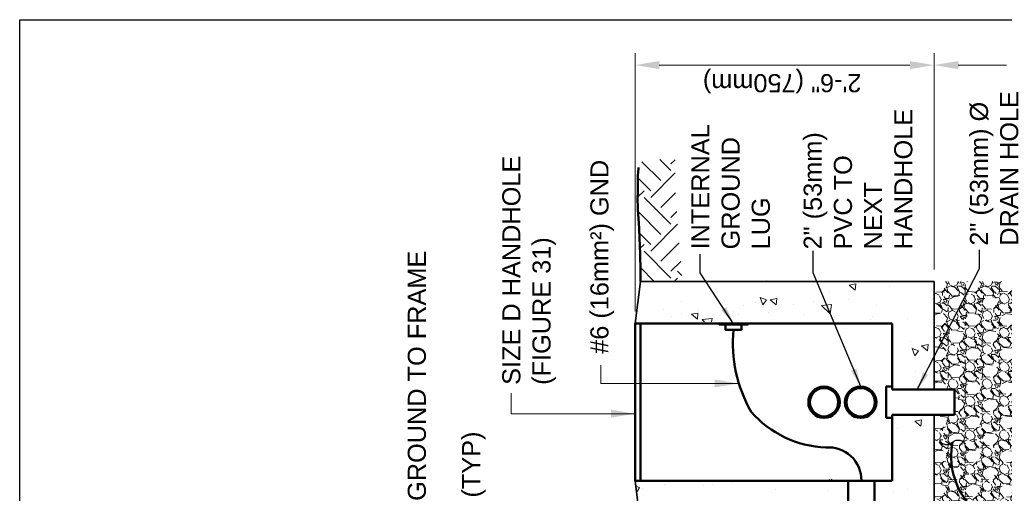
# Model space of a CAD drawing. Header units: inches. Extents: x 0 to 8.5, y 0 to 11.
# Tile 2 of 2: x 0 to 5.1, y 8.5 to 11. Entities that reach past the tile are written whole.
import ezdxf

# ---------------------------------------------------------------- set-up
doc = ezdxf.new("R2010")
doc.units = ezdxf.units.IN
doc.header["$LTSCALE"] = 0.5
doc.header["$MEASUREMENT"] = 0
doc.layers.get('0').update_dxf_attribs({"linetype": 'CONTINUOUS'})
for name, color, linetype, lineweight in [('C-GRAD-FNSH', 4, 'CONTINUOUS', 50), ('E-AFLD-JBOX', 23, 'CONTINUOUS', 50), ('E-GRND-EQUI', 83, 'CONTINUOUS', 50), ('E-POWR-CNDT', 83, 'CONTINUOUS', 50), ('G-ANNO-PATT', 8, 'CONTINUOUS', 18), ('S-SLAB-EDGE', 41, 'CONTINUOUS', 35)]:
    doc.layers.add(name, color=color, linetype=linetype, lineweight=lineweight)
for name, color, linetype in [('G-ANNO-DIMS', 7, 'CONTINUOUS'), ('G-ANNO-TEXT', 7, 'CONTINUOUS'), ('G-ANNO-TTLB', 7, 'CONTINUOUS')]:
    doc.layers.add(name, color=color, linetype=linetype)
doc.styles.add('01-E-BLDG-1_1', font='arial.ttf', dxfattribs={"height": 0.09375})
doc.styles.add('TEXTM', font='simplex.shx')
doc.dimstyles.new('01-E-BLDG-1_1', dxfattribs={"dimtxt": 0.09375, "dimasz": 0.125, "dimexe": 0.0625, "dimexo": 0.0625, "dimgap": 0.0625, "dimtad": 1, "dimdec": 4, "dimzin": 3, "dimdsep": 46, "dimlunit": 4, "dimtxsty": '01-E-BLDG-1_1', "dimcen": 0.0625, "dimclrd": 1, "dimclre": 1, "dimclrt": 256, "dimazin": 0, "dimtfac": 1, "dimtdec": 4, "dimtmove": 1, "dimatfit": 3, "dimfxl": 1, "dimfrac": 2, "dimtolj": 1, "dimtzin": 3, "dimlwd": 0, "dimlwe": 0, "dimarcsym": 0})
doc.dimstyles.new('STANDARD_1_3', dxfattribs={"dimtxt": 0.125, "dimasz": 0.125, "dimexe": 0.0625, "dimexo": 0.0625, "dimgap": 0.0625, "dimtad": 1, "dimdec": 4, "dimzin": 0, "dimdsep": 46, "dimlunit": 4, "dimtxsty": 'TEXTM', "dimcen": 0.09, "dimclrt": 2, "dimadec": 0, "dimazin": 0, "dimtfac": 1, "dimtdec": 4, "dimtmove": 2, "dimatfit": 3, "dimfxl": 1, "dimtolj": 1, "dimtzin": 0, "dimarcsym": 0})

# ---------------------------------------------------------------- blocks, each defined once
blk = doc.blocks.new('G-TSQIG')
at = {"color": 0, "linetype": 'ByBlock', "lineweight": -2}
blk.add_spline([(0.01176639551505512, 0.08928388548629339), (-0.00353112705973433, 0.07505504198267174), (-0.01472633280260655, 0.04807198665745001), (-0.009031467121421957, 0.01314670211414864), (1.040834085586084e-17, -4.163336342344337e-17), (0.0111812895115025, -0.01793791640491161), (0.01520965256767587, -0.03591967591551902), (0.01206956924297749, -0.05899908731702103), (0.004227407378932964, -0.07410718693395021), (-0.01176639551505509, -0.08928388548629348)], degree=3, dxfattribs=at)

msp = doc.modelspace()

# ---------------------------------------------------------------- hatches: boundary and pattern name
at = {"layer": 'G-ANNO-PATT', "linetype": 'Continuous'}
h = msp.add_hatch(dxfattribs=at)
h.set_pattern_fill('EARTH', color=256, scale=0.786499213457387, angle=135, style=0)
h.set_pattern_definition([(135, (20.61121942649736, -11.74871483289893), (-0.2780694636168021, 7.880377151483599e-16), [0.1966248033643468, -0.1966248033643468]), (135, (20.55908140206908, -11.80085285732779), (-0.2780694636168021, 7.880377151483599e-16), [0.1966248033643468, -0.1966248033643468]), (135, (20.5069433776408, -11.85299088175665), (-0.2780694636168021, 7.880377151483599e-16), [0.1966248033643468, -0.1966248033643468]), (224.9999999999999, (20.47218469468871, -11.85299088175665), (-8.09867453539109e-16, -0.2780694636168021), [0.1966248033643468, -0.1966248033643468]), (224.9999999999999, (20.42004667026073, -11.80085285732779), (-8.09867453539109e-16, -0.2780694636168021), [0.1966248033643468, -0.1966248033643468]), (224.9999999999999, (20.36790864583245, -11.74871483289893), (-8.09867453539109e-16, -0.2780694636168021), [0.1966248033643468, -0.1966248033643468])])
h.paths.add_polyline_path([(3.229638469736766, 10.27879132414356), (3.203149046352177, 10.232401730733), (3.199803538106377, 10.158133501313), (3.198816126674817, 10.06116425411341), (3.200788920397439, 10.01029757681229), (3.204793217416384, 9.946286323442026), (3.208460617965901, 9.877946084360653), (3.210322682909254, 9.828245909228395), (3.212914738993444, 9.734987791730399), (3.213397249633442, 9.644526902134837), (3.281561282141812, 9.644526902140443), (3.430465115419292, 9.644526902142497), (3.393610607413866, 10.11295004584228), (3.394400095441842, 10.27493656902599)])
at = {"layer": 'G-ANNO-PATT'}
h = msp.add_hatch(dxfattribs=at)
h.set_pattern_fill('GRAVEL', color=256, scale=0.125, angle=135)
h.set_pattern_definition([(3.012787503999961, (7.59529401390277, -8.499961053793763), (1.502601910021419, 0.08838834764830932), [0.01681699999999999, -1.664886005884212]), (319.969740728, (7.612087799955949, -8.49907717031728), (-1.149048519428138, 0.9722718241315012), [0.0288585, -2.85699059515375]), (267.5104470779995, (7.634184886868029, -8.517638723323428), (0.08838834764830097, 1.856155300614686), [0.02034849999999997, -2.014504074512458]), (42.27368900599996, (7.690753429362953, -8.530013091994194), (-1.856155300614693, -1.679378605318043), [0.0262797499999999, -2.601694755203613]), (67.83365417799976, (7.710198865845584, -8.51233542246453), (-0.6187184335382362, -1.502601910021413), [0.02576937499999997, -2.551171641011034]), (132.273689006, (7.719921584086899, -8.488470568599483), (1.679378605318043, -1.856155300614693), [0.02627974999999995, -2.601694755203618]), (172.6942404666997, (7.702243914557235, -8.469025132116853), (2.032931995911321, -0.2651650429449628), [0.034753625, -3.4406060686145]), (207.2553283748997, (7.66777245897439, -8.464605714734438), (-2.563262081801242, -1.325825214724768), [0.03281099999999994, -3.248290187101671]), (256.4295656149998, (7.638604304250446, -8.47963173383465), (-0.4419417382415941, -1.856155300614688), [0.02636874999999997, -2.610509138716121]), (310.2363583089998, (7.632417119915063, -8.505264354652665), (-0.8838834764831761, 1.060660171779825), [0.030104, -1.475095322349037]), (357.3974377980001, (7.651862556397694, -8.528245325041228), (2.032931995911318, -0.08838834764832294), [0.038931, -3.854171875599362]), (273.8140748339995, (7.604132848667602, -8.441624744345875), (0.08838834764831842, -1.149048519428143), [0.01328762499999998, -1.315480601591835]), (306.4692343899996, (7.605016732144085, -8.45488299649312), (-0.9722718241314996, 1.325825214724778), [0.02527962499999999, -2.502688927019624]), (360, (7.620042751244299, -8.475212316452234), (0.08838834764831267, 0.08838834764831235), [0.017677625, -0.1590990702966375]), (338.198590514, (7.615623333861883, -8.492006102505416), (-0.618718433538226, 0.2651650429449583), [0.00951975, -0.9424518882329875]), (66.801409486, (7.624462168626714, -8.495541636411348), (-0.1767766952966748, -0.3535533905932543), [0.013462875, -0.6596827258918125]), (165.9637565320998, (7.629765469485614, -8.483167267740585), (-0.4419417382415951, 0.0883883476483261), [0.02186612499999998, -0.7070028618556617]), (296.5650511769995, (7.608552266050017, -8.477863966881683), (-0.08838834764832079, 0.2651650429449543), [0.01581137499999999, -0.3794733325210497]), (151.3895403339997, (7.67572741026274, -8.546806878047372), (-1.149048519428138, 0.6187184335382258), [0.02214999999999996, -2.19285564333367]), (205.3461759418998, (7.656281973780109, -8.536200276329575), (1.325825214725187, 0.6187184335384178), [0.01858262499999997, -1.839675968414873]), (68.19859051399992, (7.590874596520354, -8.495541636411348), (-0.2651650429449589, -0.6187184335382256), [0.019039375, -0.9329322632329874]), (118.610459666, (7.597945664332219, -8.477863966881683), (0.6187184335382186, -1.149048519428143), [0.02214999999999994, -2.192855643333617]), (114.4439547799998, (7.730528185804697, -8.492006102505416), (0.2651650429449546, -0.6187184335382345), [0.02135999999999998, -1.046640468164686]), (69.77514056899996, (7.721689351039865, -8.472560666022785), (-0.5303300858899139, -1.414213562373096), [0.01789725, -1.7718303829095]), (201.8014094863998, (7.678379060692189, -8.406269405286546), (-0.6187184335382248, -0.2651650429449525), [0.01903937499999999, -0.9329322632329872]), (152.3540246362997, (7.660701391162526, -8.413340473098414), (1.502601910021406, -0.7954951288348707), [0.02095387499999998, -2.074427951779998]), (204.4439547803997, (7.721689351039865, -8.449579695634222), (0.6187184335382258, 0.2651650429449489), [0.01067999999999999, -1.057320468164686]), (236.3099324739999, (7.683682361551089, -8.411572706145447), (-0.2651650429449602, -0.4419417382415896), [0.006373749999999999, -0.6310036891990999]), (300.9637565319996, (7.680146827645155, -8.416876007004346), (-0.1767766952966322, 0.3535533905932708), [0.02576937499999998, -0.4896188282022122]), (321.0090059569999, (7.693405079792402, -8.438973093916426), (-0.9722718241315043, 0.795495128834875), [0.02388124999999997, -2.364240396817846]), (78.69006752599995, (7.637720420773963, -8.475212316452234), (-0.08838834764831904, -0.2651650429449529), [0.01802775, -0.432666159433]), (128.1572265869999, (7.641255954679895, -8.45753464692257), (-1.325825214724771, 1.679378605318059), [0.03147424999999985, -3.115945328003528]), (195.9453959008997, (7.621810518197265, -8.43278590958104), (0.9722718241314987, 0.2651650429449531), [0.01286949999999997, -1.274084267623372]), (224.9999999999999, (7.6094361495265, -8.436321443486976), (-4.715580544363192e-16, -0.1767766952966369), [0.0075, -0.1175]), (255.256437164, (7.692521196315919, -8.44339251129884), (0.2651650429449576, 0.9722718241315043), [0.0173655, -1.719189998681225]), (183.0127875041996, (7.688101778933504, -8.460186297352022), (-1.502601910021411, -0.08838834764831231), [0.03363399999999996, -1.648069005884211]), (135, (7.654514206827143, -8.461954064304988), (-0.1767766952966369, 4.576802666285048e-16), [0.0325, -0.0925]), (100.3048464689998, (7.63153323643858, -8.438973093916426), (-0.2651650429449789, 1.50260191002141), [0.01976424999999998, -1.956659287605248]), (29.05460409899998, (7.627997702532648, -8.419527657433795), (0.4419417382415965, 0.2651650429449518), [0.01820025, -0.8918134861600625]), (342.645975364, (7.643907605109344, -8.410688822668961), (2.563262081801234, -0.7954951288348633), [0.02963312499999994, -2.933684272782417]), (310.4260787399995, (7.672191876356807, -8.419527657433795), (1.060660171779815, -1.237436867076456), [0.03134987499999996, -3.10363417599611])])
h.paths.add_polyline_path([(4.73368644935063, 9.08510459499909), (4.839180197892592, 9.085104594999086), (4.83918019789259, 8.955140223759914), (4.733686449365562, 8.955140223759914), (4.733686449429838, 8.395717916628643), (5.234153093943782, 8.39571791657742), (5.234153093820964, 9.644526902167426), (4.733686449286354, 9.644526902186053)])

# ---------------------------------------------------------------- linework, layer by layer
at = {"layer": 'C-GRAD-FNSH'}
msp.add_lwpolyline([(3.203392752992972, 10.23552822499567, 0.0006180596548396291), (3.202909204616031, 10.22927493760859, 0.01615652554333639), (3.199803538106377, 10.158133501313, 0.0005672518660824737), (3.198816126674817, 10.06116425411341, 0.01039845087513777), (3.198878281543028, 10.05587394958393, 0.00935300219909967), (3.203551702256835, 9.96476491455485, -0.008130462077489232), (3.209183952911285, 9.859971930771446, -0.0004116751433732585), (3.20935275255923, 9.855363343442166, -3.498302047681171e-05), (3.211290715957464, 9.8011284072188, -0.005549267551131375), (3.212914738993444, 9.734987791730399, -0.004058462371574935), (3.213397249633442, 9.644526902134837)], format="xyb", dxfattribs=at)
at = {"layer": 'E-AFLD-JBOX'}
for p, q in [((3.186249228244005, 8.612902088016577), (3.186249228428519, 9.427342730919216)), ((4.516502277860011, 9.427342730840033), (3.18624922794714, 9.427342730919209)), ((3.213397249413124, 8.612902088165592), (3.213397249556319, 9.427342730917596)), ((4.516502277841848, 9.08510459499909), (4.516502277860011, 9.427342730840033)), ((4.516502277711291, 8.612902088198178), (4.516502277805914, 8.955140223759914)), ((3.186249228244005, 8.612902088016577), (4.516502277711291, 8.612902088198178))]:
    msp.add_line(p, q, dxfattribs=at)
at = {"layer": 'E-GRND-EQUI'}
for points in [[(3.620946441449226, 9.42582615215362), (3.77111171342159, 9.425826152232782), (3.771111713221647, 9.422449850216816), (3.620946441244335, 9.422449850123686)], [(3.654561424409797, 9.422449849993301), (3.736181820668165, 9.422449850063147), (3.736181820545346, 9.395228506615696), (3.654561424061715, 9.395228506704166)]]:
    msp.add_lwpolyline(points, close=True, dxfattribs=at)
for centre, radius, start, end in [((4.394406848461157, 9.324168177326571), 0.7026377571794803, 174.1955445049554, 210.206902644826), ((4.193097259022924, 9.322108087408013), 0.5369272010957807, 220.886691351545, 267.7977125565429), ((4.18769701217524, 8.616878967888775), 0.1693848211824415, 358.9185069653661, 95.15953088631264), ((5.209552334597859, 8.742049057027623), 0.3874568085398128, 169.4905218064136, 219.5635653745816)]:
    msp.add_arc(centre, radius, start, end, dxfattribs=at)
at = {"layer": 'E-POWR-CNDT'}
for p, q in [((4.516502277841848, 9.10072959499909), (4.485252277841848, 9.10072959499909)), ((4.485252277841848, 9.10072959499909), (4.485252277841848, 8.939515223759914)), ((4.516502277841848, 9.08510459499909), (4.516502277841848, 9.10072959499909)), ((4.839180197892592, 9.085104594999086), (4.516502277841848, 9.08510459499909)), ((4.839180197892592, 8.955140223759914), (4.839180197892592, 9.085104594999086)), ((4.516502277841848, 8.939515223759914), (4.485252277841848, 8.939515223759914)), ((4.516502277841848, 8.955140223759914), (4.839180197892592, 8.955140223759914)), ((4.516502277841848, 8.955140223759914), (4.516502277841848, 8.939515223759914))]:
    msp.add_line(p, q, dxfattribs=at)
msp.add_lwpolyline([(4.289336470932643, 8.500781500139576), (4.289336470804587, 8.613681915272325), (4.42476684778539, 8.613681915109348), (4.424766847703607, 8.50078150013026)], close=True, dxfattribs=at)
for centre, radius in [((4.164107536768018, 9.020122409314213), 0.08144406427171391), ((4.164107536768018, 9.020122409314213), 0.07327765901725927), ((4.353614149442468, 9.020122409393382), 0.08144406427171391), ((4.353614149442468, 9.020122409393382), 0.07327765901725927)]:
    msp.add_circle(centre, radius, dxfattribs=at)
at = {"layer": 'G-ANNO-DIMS', "color": 1, "lineweight": 0}
for p, q in [((3.186249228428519, 9.489842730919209), (3.186249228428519, 10.82745006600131)), ((4.733686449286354, 9.70702690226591), (4.733686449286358, 10.82745006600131)), ((4.733686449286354, 9.70702690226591), (4.733686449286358, 10.82745006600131)), ((4.608686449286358, 10.76495006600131), (3.311249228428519, 10.76495006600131)), ((5.109153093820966, 10.76495006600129), (4.858686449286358, 10.7649500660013))]:
    msp.add_line(p, q, dxfattribs=at)
at = {"layer": 'G-ANNO-DIMS', "color": 1}
for points in [[(3.311249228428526, 10.78578339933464), (3.311249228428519, 10.74411673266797), (3.186249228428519, 10.76495006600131)], [(4.608686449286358, 10.78578339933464), (4.608686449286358, 10.74411673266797), (4.733686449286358, 10.76495006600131)], [(4.858686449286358, 10.78578339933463), (4.858686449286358, 10.74411673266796), (4.733686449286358, 10.76495006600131)]]:
    msp.add_solid(points, dxfattribs=at)
at = {"layer": 'G-ANNO-PATT'}
for p, q in [((3.66266465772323, 9.648605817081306), (3.66266465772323, 9.648605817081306)), ((3.867090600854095, 9.650768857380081), (3.867090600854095, 9.650768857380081)), ((4.55463667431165, 9.649167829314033), (4.55463667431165, 9.649167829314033)), ((4.573653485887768, 9.647811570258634), (4.573653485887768, 9.647811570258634)), ((4.190498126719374, 9.590577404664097), (4.190498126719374, 9.590577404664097)), ((4.324979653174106, 9.599947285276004), (4.29378476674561, 9.626122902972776)), ((4.327823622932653, 9.632400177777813), (4.293789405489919, 9.62612216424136)), ((4.324979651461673, 9.599947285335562), (4.327818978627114, 9.632400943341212)), ((4.504344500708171, 9.616671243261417), (4.504344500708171, 9.616671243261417)), ((3.423909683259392, 9.543084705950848), (3.423909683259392, 9.543084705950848)), ((3.807165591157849, 9.534689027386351), (3.807165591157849, 9.534689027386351)), ((3.847043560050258, 9.52347621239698), (3.832450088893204, 9.561493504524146)), ((3.865265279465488, 9.550483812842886), (3.832454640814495, 9.561493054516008)), ((3.847043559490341, 9.523476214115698), (3.865260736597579, 9.55048428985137)), ((3.916569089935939, 9.524610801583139), (3.885374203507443, 9.55078641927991)), ((3.919413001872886, 9.557064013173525), (3.885378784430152, 9.550785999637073)), ((3.916569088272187, 9.524610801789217), (3.91940841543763, 9.557064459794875)), ((3.93865625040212, 9.540582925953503), (3.93865625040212, 9.540582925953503)), ((4.111455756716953, 9.5414836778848), (4.111455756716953, 9.5414836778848)), ((4.289039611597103, 9.549331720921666), (4.289039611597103, 9.549331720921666)), ((3.332590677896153, 9.501789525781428), (3.332590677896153, 9.501789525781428)), ((3.511002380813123, 9.481727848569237), (3.476968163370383, 9.475449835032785)), ((3.508158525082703, 9.44927431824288), (3.510997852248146, 9.48172797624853)), ((3.513338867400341, 9.495187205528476), (3.513338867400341, 9.495187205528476)), ((3.694087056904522, 9.488584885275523), (3.694087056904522, 9.488584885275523)), ((3.747874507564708, 9.520667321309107), (3.747874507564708, 9.520667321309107)), ((3.874835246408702, 9.481982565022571), (3.874835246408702, 9.481982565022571)), ((4.00342072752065, 9.527777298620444), (4.00342072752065, 9.527777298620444)), ((4.195600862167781, 9.477648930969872), (4.151525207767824, 9.519939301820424)), ((4.203093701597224, 9.525937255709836), (4.151528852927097, 9.519938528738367)), ((4.195600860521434, 9.477648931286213), (4.203090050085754, 9.525938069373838)), ((4.435420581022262, 9.519066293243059), (4.435420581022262, 9.519066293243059)), ((3.372968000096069, 9.464494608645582), (3.372968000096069, 9.464494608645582)), ((3.424010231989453, 9.477454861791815), (3.424010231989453, 9.477454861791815)), ((3.50815852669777, 9.449274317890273), (3.476963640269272, 9.475449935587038)), ((3.544365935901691, 9.436805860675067), (3.532747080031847, 9.44795409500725)), ((3.584315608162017, 9.453952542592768), (3.532750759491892, 9.447953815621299)), ((3.581652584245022, 9.436805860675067), (3.58431192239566, 9.453952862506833)), ((3.723351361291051, 9.473243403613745), (3.723351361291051, 9.473243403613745)), ((4.055583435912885, 9.475380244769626), (4.055583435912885, 9.475380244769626)), ((4.236331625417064, 9.468777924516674), (4.236331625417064, 9.468777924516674)), ((4.404648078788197, 9.447741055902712), (4.404648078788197, 9.447741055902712)), ((4.417079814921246, 9.462175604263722), (4.417079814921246, 9.462175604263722)), ((4.597828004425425, 9.455573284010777), (4.597828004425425, 9.455573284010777)), ((4.608989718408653, 9.33252081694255), (4.608989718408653, 9.33252081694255)), ((4.61879803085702, 9.304904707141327), (4.61879803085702, 9.304904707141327)), ((4.634499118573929, 9.25925501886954), (4.619905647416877, 9.297272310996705)), ((4.652720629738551, 9.286262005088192), (4.619909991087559, 9.297271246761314)), ((4.634499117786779, 9.259255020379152), (4.652716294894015, 9.286263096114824)), ((4.699318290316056, 9.285839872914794), (4.668123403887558, 9.312015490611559)), ((4.702162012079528, 9.318292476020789), (4.668127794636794, 9.312014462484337)), ((4.699318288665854, 9.285839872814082), (4.702157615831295, 9.318293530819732)), ((3.190072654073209, 9.229616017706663), (3.190072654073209, 9.229616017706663)), ((4.636058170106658, 9.17679745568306), (4.636058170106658, 9.17679745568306)), ((4.64587058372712, 9.099268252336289), (4.64587058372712, 9.099268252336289)), ((4.665246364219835, 8.896395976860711), (4.63405147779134, 8.922571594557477)), ((4.668089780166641, 8.92884860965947), (4.634055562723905, 8.922570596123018)), ((4.66524636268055, 8.896395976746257), (4.668085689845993, 8.928849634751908)), ((4.544126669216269, 8.885772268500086), (4.544126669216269, 8.885772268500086)), ((4.676767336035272, 8.894790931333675), (4.676767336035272, 8.894790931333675)), ((4.717695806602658, 8.699226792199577), (4.717695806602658, 8.699226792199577)), ((4.197286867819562, 8.611061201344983), (4.192947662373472, 8.622365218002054)), ((4.19728686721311, 8.611061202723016), (4.204911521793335, 8.622365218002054)), ((4.350030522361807, 8.6337427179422), (4.350030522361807, 8.6337427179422)), ((4.53077871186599, 8.627140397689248), (4.53077871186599, 8.627140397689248)), ((4.708909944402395, 8.620436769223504), (4.708909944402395, 8.620436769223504)), ((4.711526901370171, 8.620538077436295), (4.711526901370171, 8.620538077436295)), ((3.209446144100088, 8.57819360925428), (3.19285293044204, 8.58376127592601)), ((3.196033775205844, 8.558314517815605), (3.209442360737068, 8.578193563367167)), ((3.223387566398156, 8.572327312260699), (3.223387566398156, 8.572327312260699)), ((3.336228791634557, 8.594961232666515), (3.336228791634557, 8.594961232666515)), ((3.344939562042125, 8.59426219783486), (3.344939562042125, 8.59426219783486)), ((3.541194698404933, 8.587350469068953), (3.541194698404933, 8.587350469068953)), ((3.586968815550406, 8.593143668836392), (3.586968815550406, 8.593143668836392)), ((3.686612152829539, 8.603710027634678), (3.686612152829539, 8.603710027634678)), ((3.910933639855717, 8.57072628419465), (3.910933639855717, 8.57072628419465)), ((4.179367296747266, 8.565316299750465), (4.179367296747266, 8.565316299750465)), ((4.598479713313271, 8.569125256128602), (4.598479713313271, 8.569125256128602)), ((4.521832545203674, 8.557636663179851), (4.521832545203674, 8.557636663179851))]:
    msp.add_line(p, q, dxfattribs=at)
at = {"layer": 'G-ANNO-TTLB'}
msp.add_lwpolyline([(3.552713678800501e-14, 11), (8.500000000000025, 10.99999999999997), (8.5, -2.309263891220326e-14), (0, 0)], close=True, dxfattribs=at)
at = {"layer": 'S-SLAB-EDGE'}
for p, q in [((3.18624922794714, 9.427342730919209), (3.213397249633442, 9.644526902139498)), ((3.213397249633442, 9.644526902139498), (4.733686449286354, 9.64452690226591)), ((4.733686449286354, 9.644526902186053), (4.733686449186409, 9.085104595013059)), ((4.733686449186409, 9.085104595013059), (4.516502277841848, 9.08510459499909)), ((4.516502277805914, 8.955140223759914), (4.733686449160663, 8.955140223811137)), ((4.733686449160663, 8.955140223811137), (4.733686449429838, 8.395717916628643)), ((3.213397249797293, 8.395717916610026), (3.186249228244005, 8.612902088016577))]:
    msp.add_line(p, q, dxfattribs=at)

# ---------------------------------------------------------------- block references
at = {"layer": 'G-ANNO-TEXT', "xscale": 0.75, "yscale": 0.75, "zscale": 0.75, "rotation": 90}
msp.add_blockref('G-TSQIG', (4.828595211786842, 8.81272047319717), dxfattribs=at)

# ---------------------------------------------------------------- texts
at = {"layer": 'G-ANNO-DIMS', "insert": (3.946981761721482, 10.68550771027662), "char_height": 0.09375, "attachment_point": 5, "rotation": 179.9999999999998, "style": '01-E-BLDG-1_1'}
msp.add_mtext('\\A1;2\'-6" (750mm)', dxfattribs=at)
at = {"layer": 'G-ANNO-TEXT', "char_height": 0.09375, "attachment_point": 1, "style": '01-E-BLDG-1_1'}
for s, insert, width, rotation in [('2" (53mm) %%C DRAIN HOLE', (4.919087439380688, 9.83012205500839), 0.8536136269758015, 89.99999999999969), ('2" (53mm) PVC TO  NEXT  HANDHOLE', (4.058484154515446, 9.810892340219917), 0.7463352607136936, 89.99999999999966), ('INTERNAL GROUND LUG', (3.477045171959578, 9.810892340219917), 0.668670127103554, 89.99999999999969), ('#6 (16mm²) GND', (2.954346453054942, 9.270546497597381), 1.856267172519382, 89.99999999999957), ('SIZE D HANDHOLE (FIGURE 31)', (2.498125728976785, 9.109877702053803), 1.183106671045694, 89.99999999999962), ('#4 ({\\A1;25mm\\H0.7x;\\S2^ ;}) GROUND TO FRAME', (1.94515548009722, 7.788875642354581), 2.385789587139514, 89.99999999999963), ('2" (53mm) EMT (TYP)', (2.290227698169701, 7.570413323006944), 1.337861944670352, 89.99999999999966)]:
    msp.add_mtext(s, dxfattribs=dict(at, insert=insert, width=width, rotation=rotation))

# ---------------------------------------------------------------- leaders
at = {"layer": 'G-ANNO-TEXT'}
for points, dimstyle, override in [([(4.353614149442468, 9.101566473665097), (4.107705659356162, 9.69016140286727), (4.107705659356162, 9.804110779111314)], 'STANDARD_1_3', {"dimasz": 0.09375, "dimclrd": 1}), ([(4.646549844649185, 9.085104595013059), (4.968308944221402, 9.712293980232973), (4.968308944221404, 9.80813149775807)], 'STANDARD_1_3', {"dimasz": 0.09375, "dimclrd": 1}), ([(3.696029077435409, 9.425826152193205), (3.522127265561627, 9.69016140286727), (3.522127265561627, 9.785998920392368)], 'STANDARD_1_3', {"dimasz": 0.09375, "dimclrd": 1}), ([(3.72298572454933, 9.117060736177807), (3.007659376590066, 9.117060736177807), (3.007659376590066, 9.21264299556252)], '01-E-BLDG-1_1', {"dimgap": 0.0625, "dimtad": 0}), ([(3.186249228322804, 8.96073076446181), (2.544195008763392, 8.96073076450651), (2.544195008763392, 9.066513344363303)], '01-E-BLDG-1_1', {"dimgap": 0.0625, "dimtad": 0})]:
    msp.add_leader(points, dimstyle=dimstyle, override=override, dxfattribs=at)

doc.saveas('drawing.dxf')
